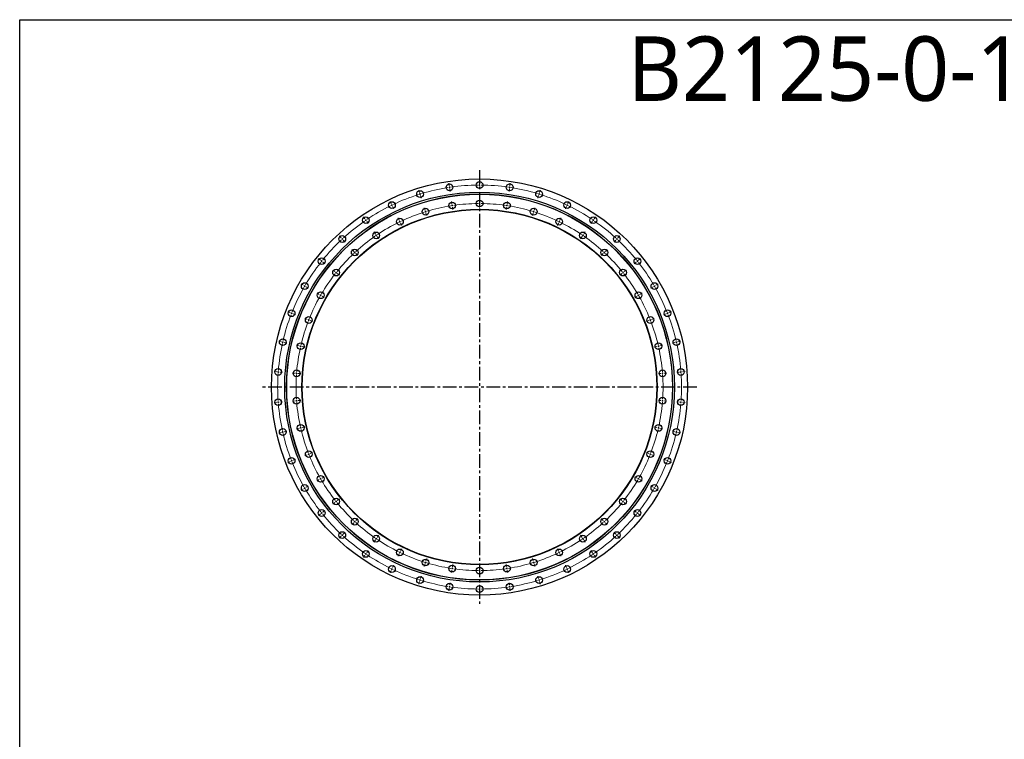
# Model space of a CAD drawing. Header units: millimetres. Extents: x -300 to 6113, y 4915 to 9606.
# Tile 2 of 6: x -300 to 2907, y 7264 to 9606. Entities that reach past the tile are written whole.
import ezdxf

# ---------------------------------------------------------------- set-up
doc = ezdxf.new("R2010")
doc.units = ezdxf.units.MM
doc.header["$LTSCALE"] = 20
doc.linetypes.add('CENTER', pattern=[10.16, 6.35, -1.27, 1.27, -1.27])

msp = doc.modelspace()

# ---------------------------------------------------------------- linework, layer by layer
at = {"linetype": 'CENTER', "ltscale": 0.35}
for p, q in [((1198, 9116.3), (1198, 7704.2)), ((1905.1, 8410.2), (490.9, 8410.2))]:
    msp.add_line(p, q, dxfattribs=at)
at = {"color": 0, "linetype": 'Continuous', "lineweight": 18}
for p, q in [((1198, 9072.7), (1198, 9081.2)), ((1002.7, 9043.3), (1000.2, 9051.4)), ((1099.2, 9065.3), (1098, 9073.7)), ((1100, 9060.4), (1099.6, 9062.9)), ((1100, 9060.4), (1100.4, 9057.9)), ((1100.7, 9055.5), (1102, 9047)), ((1198, 9067.7), (1198, 9070.2)), ((1198, 9067.7), (1198, 9065.2)), ((1198, 9062.7), (1198, 9054.2)), ((1295.2, 9055.5), (1294, 9047)), ((1296, 9060.4), (1295.6, 9057.9)), ((1296, 9060.4), (1296.3, 9062.9)), ((1296.7, 9065.3), (1298, 9073.7)), ((1393.3, 9043.3), (1395.8, 9051.4)), ((910.5, 9007.1), (906.8, 9014.8)), ((1004.2, 9038.5), (1003.4, 9040.9)), ((1004.2, 9038.5), (1004.9, 9036.1)), ((1005.6, 9033.7), (1008.2, 9025.6)), ((1108.2, 9006), (1106.9, 9014.4)), ((1198, 9012.7), (1198, 9021.2)), ((1198, 9007.7), (1198, 9010.2)), ((1287.8, 9006), (1289, 9014.4)), ((1390.3, 9033.7), (1387.8, 9025.6)), ((1391.8, 9038.5), (1391, 9036.1)), ((1391.8, 9038.5), (1392.5, 9040.9)), ((1485.4, 9007.1), (1489.1, 9014.8)), ((912.7, 9002.6), (911.6, 9004.9)), ((912.7, 9002.6), (913.8, 9000.4)), ((914.9, 8998.1), (918.6, 8990.5)), ((1020.4, 8986), (1017.9, 8994.1)), ((1021.9, 8981.2), (1021.1, 8983.6)), ((1021.9, 8981.2), (1022.6, 8978.8)), ((1108.9, 9001.1), (1108.6, 9003.5)), ((1108.9, 9001.1), (1109.3, 8998.6)), ((1109.7, 8996.1), (1110.9, 8987.7)), ((1198, 9007.7), (1198, 9005.2)), ((1198, 9002.7), (1198, 8994.2)), ((1286.3, 8996.1), (1285, 8987.7)), ((1287, 9001.1), (1286.7, 8998.6)), ((1287, 9001.1), (1287.4, 9003.5)), ((1374.1, 8981.2), (1373.4, 8978.8)), ((1374.1, 8981.2), (1374.8, 8983.6)), ((1375.6, 8986), (1378.1, 8994.1)), ((1481.1, 8998.1), (1477.4, 8990.5)), ((1483.3, 9002.6), (1482.2, 9000.4)), ((1483.3, 9002.6), (1484.3, 9004.9)), ((824.8, 8957.6), (820, 8964.6)), ((827.6, 8953.5), (826.2, 8955.6)), ((827.6, 8953.5), (829, 8951.4)), ((830.4, 8949.4), (835.2, 8942.3)), ((936.6, 8953.1), (932.9, 8960.7)), ((938.7, 8948.6), (937.6, 8950.8)), ((938.7, 8948.6), (939.8, 8946.3)), ((1023.3, 8976.4), (1025.8, 8968.3)), ((1372.6, 8976.4), (1370.1, 8968.3)), ((1457.2, 8948.6), (1456.1, 8946.3)), ((1457.2, 8948.6), (1458.3, 8950.8)), ((1459.4, 8953.1), (1463.1, 8960.7)), ((1565.5, 8949.4), (1560.8, 8942.3)), ((1568.4, 8953.5), (1567, 8951.4)), ((1568.4, 8953.5), (1569.8, 8955.6)), ((1571.2, 8957.6), (1576, 8964.6)), ((858.6, 8908), (853.8, 8915.1)), ((940.9, 8944.1), (944.6, 8936.4)), ((1455.1, 8944.1), (1451.4, 8936.4)), ((1537.4, 8908), (1542.2, 8915.1)), ((747.4, 8895.9), (741.6, 8902.1)), ((750.8, 8892.2), (749.1, 8894.1)), ((750.8, 8892.2), (752.5, 8890.4)), ((754.2, 8888.6), (759.9, 8882.3)), ((861.4, 8903.9), (860, 8906)), ((861.4, 8903.9), (862.8, 8901.9)), ((864.2, 8899.8), (869, 8892.8)), ((1531.7, 8899.8), (1527, 8892.8)), ((1534.6, 8903.9), (1533.2, 8901.9)), ((1534.6, 8903.9), (1536, 8906)), ((1641.8, 8888.6), (1636, 8882.3)), ((1645.2, 8892.2), (1643.5, 8890.4)), ((1645.2, 8892.2), (1646.9, 8894.1)), ((1648.6, 8895.9), (1654.4, 8902.1)), ((788.2, 8851.9), (782.4, 8858.1)), ((791.6, 8848.2), (789.9, 8850.1)), ((1604.4, 8848.2), (1606.1, 8850.1)), ((1607.8, 8851.9), (1613.6, 8858.1)), ((680, 8823.3), (673.4, 8828.6)), ((683.9, 8820.2), (682, 8821.7)), ((683.9, 8820.2), (685.9, 8818.6)), ((791.6, 8848.2), (793.3, 8846.4)), ((795, 8844.6), (800.8, 8838.3)), ((1601, 8844.6), (1595.2, 8838.3)), ((1604.4, 8848.2), (1602.7, 8846.4)), ((1712, 8820.2), (1710.1, 8818.6)), ((1712, 8820.2), (1714, 8821.7)), ((1715.9, 8823.3), (1722.6, 8828.6)), ((687.8, 8817.1), (694.5, 8811.8)), ((726.9, 8785.9), (720.3, 8791.2)), ((1669, 8785.9), (1675.7, 8791.2)), ((1708.1, 8817.1), (1701.5, 8811.8)), ((730.8, 8782.8), (728.9, 8784.3)), ((730.8, 8782.8), (732.8, 8781.2)), ((734.7, 8779.7), (741.4, 8774.4)), ((1661.2, 8779.7), (1654.6, 8774.4)), ((1665.1, 8782.8), (1663.2, 8781.2)), ((1665.1, 8782.8), (1667.1, 8784.3)), ((624.2, 8741.5), (616.9, 8745.7)), ((628.6, 8739), (626.4, 8740.2)), ((628.6, 8739), (630.7, 8737.7)), ((632.9, 8736.5), (640.3, 8732.2)), ((1763.1, 8736.5), (1755.7, 8732.2)), ((1767.4, 8739), (1765.2, 8737.7)), ((1767.4, 8739), (1769.6, 8740.2)), ((1771.7, 8741.5), (1779.1, 8745.7)), ((676.2, 8711.5), (668.8, 8715.7)), ((680.5, 8709), (678.4, 8710.2)), ((680.5, 8709), (682.7, 8707.7)), ((684.9, 8706.5), (692.2, 8702.2)), ((1711.1, 8706.5), (1703.7, 8702.2)), ((1715.4, 8709), (1713.3, 8707.7)), ((1715.4, 8709), (1717.6, 8710.2)), ((1719.8, 8711.5), (1727.1, 8715.7)), ((581.3, 8652.3), (573.4, 8655.4)), ((585.9, 8650.5), (583.6, 8651.4)), ((585.9, 8650.5), (588.3, 8649.5)), ((590.6, 8648.6), (598.5, 8645.5)), ((637.1, 8630.4), (629.2, 8633.5)), ((641.8, 8628.5), (639.5, 8629.4)), ((641.8, 8628.5), (644.1, 8627.6)), ((646.4, 8626.7), (654.3, 8623.6)), ((1749.5, 8626.7), (1741.6, 8623.6)), ((1754.2, 8628.5), (1751.8, 8627.6)), ((1754.2, 8628.5), (1756.5, 8629.4)), ((1758.8, 8630.4), (1766.7, 8633.5)), ((1805.4, 8648.6), (1797.5, 8645.5)), ((1810, 8650.5), (1807.7, 8649.5)), ((1810, 8650.5), (1812.4, 8651.4)), ((1814.7, 8652.3), (1822.6, 8655.4)), ((552.1, 8557.7), (543.8, 8559.6)), ((557, 8556.5), (554.5, 8557.1)), ((557, 8556.5), (559.4, 8556)), ((561.8, 8555.4), (570.1, 8553.5)), ((610.6, 8544.3), (602.3, 8546.2)), ((615.5, 8543.2), (613, 8543.8)), ((615.5, 8543.2), (617.9, 8542.6)), ((620.3, 8542.1), (628.6, 8540.2)), ((1775.6, 8542.1), (1767.3, 8540.2)), ((1780.5, 8543.2), (1778.1, 8542.6)), ((1780.5, 8543.2), (1782.9, 8543.8)), ((1785.4, 8544.3), (1793.7, 8546.2)), ((1834.1, 8555.4), (1825.8, 8553.5)), ((1839, 8556.5), (1836.6, 8556)), ((1839, 8556.5), (1841.4, 8557.1)), ((1843.9, 8557.7), (1852.2, 8559.6)), ((537.3, 8459.7), (528.9, 8460.4)), ((542.3, 8459.4), (539.8, 8459.6)), ((542.3, 8459.4), (544.8, 8459.2)), ((547.3, 8459), (555.8, 8458.4)), ((597.2, 8455.3), (588.7, 8455.9)), ((602.1, 8454.9), (599.7, 8455.1)), ((602.1, 8454.9), (604.6, 8454.7)), ((607.1, 8454.5), (615.6, 8453.9)), ((1788.8, 8454.5), (1780.3, 8453.9)), ((1793.8, 8454.9), (1791.3, 8454.7)), ((1793.8, 8454.9), (1796.3, 8455.1)), ((1798.8, 8455.3), (1807.3, 8455.9)), ((1848.7, 8459), (1840.2, 8458.4)), ((1853.6, 8459.4), (1851.1, 8459.2)), ((1853.6, 8459.4), (1856.1, 8459.6)), ((1858.6, 8459.7), (1867.1, 8460.4)), ((537.3, 8360.7), (528.9, 8360.1)), ((542.3, 8361.1), (539.8, 8360.9)), ((542.3, 8361.1), (544.8, 8361.3)), ((547.3, 8361.5), (555.8, 8362.1)), ((597.2, 8365.2), (588.7, 8364.6)), ((602.1, 8365.6), (599.7, 8365.4)), ((602.1, 8365.6), (604.6, 8365.8)), ((607.1, 8366), (615.6, 8366.6)), ((1788.8, 8366), (1780.3, 8366.6)), ((1793.8, 8365.6), (1791.3, 8365.8)), ((1793.8, 8365.6), (1796.3, 8365.4)), ((1798.8, 8365.2), (1807.3, 8364.6)), ((1848.7, 8361.5), (1840.2, 8362.1)), ((1853.6, 8361.1), (1851.1, 8361.3)), ((1853.6, 8361.1), (1856.1, 8360.9)), ((1858.6, 8360.7), (1867.1, 8360.1)), ((610.6, 8276.2), (602.3, 8274.3)), ((615.5, 8277.3), (613, 8276.7)), ((615.5, 8277.3), (617.9, 8277.8)), ((620.3, 8278.4), (628.6, 8280.3)), ((1775.6, 8278.4), (1767.3, 8280.3)), ((1780.5, 8277.3), (1778.1, 8277.8)), ((1780.5, 8277.3), (1782.9, 8276.7)), ((1785.4, 8276.2), (1793.7, 8274.3)), ((552.1, 8262.8), (543.8, 8260.9)), ((557, 8263.9), (554.5, 8263.4)), ((557, 8263.9), (559.4, 8264.5)), ((561.8, 8265), (570.1, 8266.9)), ((1834.1, 8265), (1825.8, 8266.9)), ((1839, 8263.9), (1836.6, 8264.5)), ((1839, 8263.9), (1841.4, 8263.4)), ((1843.9, 8262.8), (1852.2, 8260.9)), ((637.1, 8190.1), (629.2, 8187)), ((641.8, 8191.9), (639.5, 8191)), ((641.8, 8191.9), (644.1, 8192.9)), ((646.4, 8193.8), (654.3, 8196.9)), ((1749.5, 8193.8), (1741.6, 8196.9)), ((1754.2, 8191.9), (1751.8, 8192.9)), ((1754.2, 8191.9), (1756.5, 8191)), ((1758.8, 8190.1), (1766.7, 8187)), ((581.3, 8168.2), (573.4, 8165.1)), ((585.9, 8170), (583.6, 8169.1)), ((585.9, 8170), (588.3, 8170.9)), ((590.6, 8171.9), (598.5, 8175)), ((1805.4, 8171.9), (1797.5, 8175)), ((1810, 8170), (1807.7, 8170.9)), ((1810, 8170), (1812.4, 8169.1)), ((1814.7, 8168.2), (1822.6, 8165.1)), ((680.5, 8111.5), (682.7, 8112.7)), ((684.9, 8114), (692.2, 8118.2)), ((1711.1, 8114), (1703.7, 8118.2)), ((1715.4, 8111.5), (1713.3, 8112.7)), ((628.6, 8081.5), (626.4, 8080.2)), ((628.6, 8081.5), (630.7, 8082.7)), ((632.9, 8084), (640.3, 8088.2)), ((676.2, 8109), (668.8, 8104.7)), ((680.5, 8111.5), (678.4, 8110.2)), ((1715.4, 8111.5), (1717.6, 8110.2)), ((1719.8, 8109), (1727.1, 8104.7)), ((1763.1, 8084), (1755.7, 8088.2)), ((1767.4, 8081.5), (1765.2, 8082.7)), ((1767.4, 8081.5), (1769.6, 8080.2)), ((624.2, 8079), (616.9, 8074.7)), ((1771.7, 8079), (1779.1, 8074.7)), ((726.9, 8034.6), (720.3, 8029.3)), ((730.8, 8037.7), (728.9, 8036.1)), ((730.8, 8037.7), (732.8, 8039.3)), ((734.7, 8040.8), (741.4, 8046.1)), ((1661.2, 8040.8), (1654.6, 8046.1)), ((1665.1, 8037.7), (1663.2, 8039.3)), ((1665.1, 8037.7), (1667.1, 8036.1)), ((1669, 8034.6), (1675.7, 8029.3)), ((680, 7997.2), (673.4, 7991.9)), ((683.9, 8000.3), (682, 7998.7)), ((683.9, 8000.3), (685.9, 8001.9)), ((687.8, 8003.4), (694.5, 8008.7)), ((1708.1, 8003.4), (1701.5, 8008.7)), ((1712, 8000.3), (1710.1, 8001.9)), ((1712, 8000.3), (1714, 7998.7)), ((1715.9, 7997.2), (1722.6, 7991.9)), ((788.2, 7968.6), (782.4, 7962.3)), ((791.6, 7972.2), (789.9, 7970.4)), ((791.6, 7972.2), (793.3, 7974.1)), ((795, 7975.9), (800.8, 7982.1)), ((1601, 7975.9), (1595.2, 7982.1)), ((1604.4, 7972.2), (1602.7, 7974.1)), ((1604.4, 7972.2), (1606.1, 7970.4)), ((1607.8, 7968.6), (1613.6, 7962.3)), ((747.4, 7924.6), (741.6, 7918.4)), ((750.8, 7928.3), (749.1, 7926.4)), ((750.8, 7928.3), (752.5, 7930.1)), ((754.2, 7931.9), (759.9, 7938.2)), ((864.2, 7920.7), (869, 7927.7)), ((1531.7, 7920.7), (1527, 7927.7)), ((1641.8, 7931.9), (1636, 7938.2)), ((1645.2, 7928.3), (1643.5, 7930.1)), ((1645.2, 7928.3), (1646.9, 7926.4)), ((1648.6, 7924.6), (1654.4, 7918.4)), ((858.6, 7912.4), (853.8, 7905.4)), ((861.4, 7916.6), (860, 7914.5)), ((861.4, 7916.6), (862.8, 7918.6)), ((1534.6, 7916.6), (1533.2, 7918.6)), ((1534.6, 7916.6), (1536, 7914.5)), ((1537.4, 7912.4), (1542.2, 7905.4)), ((824.8, 7862.9), (820, 7855.8)), ((827.6, 7867), (826.2, 7864.9)), ((827.6, 7867), (829, 7869.1)), ((830.4, 7871.1), (835.2, 7878.1)), ((936.6, 7867.4), (932.9, 7859.7)), ((938.7, 7871.9), (937.6, 7869.7)), ((938.7, 7871.9), (939.8, 7874.2)), ((940.9, 7876.4), (944.6, 7884.1)), ((1455.1, 7876.4), (1451.4, 7884.1)), ((1457.2, 7871.9), (1456.1, 7874.2)), ((1457.2, 7871.9), (1458.3, 7869.7)), ((1459.4, 7867.4), (1463.1, 7859.7)), ((1565.5, 7871.1), (1560.8, 7878.1)), ((1568.4, 7867), (1567, 7869.1)), ((1568.4, 7867), (1569.8, 7864.9)), ((1571.2, 7862.9), (1576, 7855.8)), ((914.9, 7822.4), (918.6, 7830)), ((1020.4, 7834.5), (1017.9, 7826.4)), ((1021.9, 7839.3), (1021.1, 7836.9)), ((1021.9, 7839.3), (1022.6, 7841.7)), ((1023.3, 7844.1), (1025.8, 7852.2)), ((1109.7, 7824.4), (1110.9, 7832.8)), ((1198, 7817.7), (1198, 7826.2)), ((1286.3, 7824.4), (1285, 7832.8)), ((1372.6, 7844.1), (1370.1, 7852.2)), ((1374.1, 7839.3), (1373.4, 7841.7)), ((1374.1, 7839.3), (1374.8, 7836.9)), ((1375.6, 7834.5), (1378.1, 7826.4)), ((1481.1, 7822.4), (1477.4, 7830)), ((910.5, 7813.3), (906.8, 7805.7)), ((912.7, 7817.9), (911.6, 7815.6)), ((912.7, 7817.9), (913.8, 7820.1)), ((1005.6, 7786.7), (1008.2, 7794.8)), ((1108.2, 7814.5), (1106.9, 7806.1)), ((1108.9, 7819.4), (1108.6, 7816.9)), ((1108.9, 7819.4), (1109.3, 7821.9)), ((1198, 7812.7), (1198, 7815.2)), ((1198, 7812.7), (1198, 7810.2)), ((1198, 7807.7), (1198, 7799.2)), ((1287, 7819.4), (1286.7, 7821.9)), ((1287, 7819.4), (1287.4, 7816.9)), ((1287.8, 7814.5), (1289, 7806.1)), ((1390.3, 7786.7), (1387.8, 7794.8)), ((1483.3, 7817.9), (1482.2, 7820.1)), ((1483.3, 7817.9), (1484.3, 7815.6)), ((1485.4, 7813.3), (1489.1, 7805.7)), ((1002.7, 7777.2), (1000.2, 7769)), ((1004.2, 7781.9), (1003.4, 7779.6)), ((1004.2, 7781.9), (1004.9, 7784.3)), ((1100, 7760.1), (1099.6, 7757.6)), ((1100, 7760.1), (1100.4, 7762.6)), ((1100.7, 7765), (1102, 7773.4)), ((1198, 7757.7), (1198, 7766.2)), ((1295.2, 7765), (1294, 7773.4)), ((1296, 7760.1), (1295.6, 7762.6)), ((1296, 7760.1), (1296.3, 7757.6)), ((1391.8, 7781.9), (1391, 7784.3)), ((1391.8, 7781.9), (1392.5, 7779.6)), ((1393.3, 7777.2), (1395.8, 7769)), ((1099.2, 7755.1), (1098, 7746.7)), ((1198, 7752.7), (1198, 7755.2)), ((1198, 7752.7), (1198, 7750.2)), ((1198, 7747.7), (1198, 7739.2)), ((1296.7, 7755.1), (1298, 7746.7))]:
    msp.add_line(p, q, dxfattribs=at)
msp.add_lwpolyline([(-299.6, 9606.1), (6113.3, 9606.1), (6113.3, 4914.9), (-299.6, 4914.9)], close=True)
at = {"color": 7, "linetype": 'Continuous', "lineweight": 25}
for centre, radius in [((1198, 8410.2), 677.5), ((1198, 9067.7), 11), ((1198, 8410.2), 634.5), ((1004.2, 9038.5), 11), ((1100, 9060.4), 11), ((1296, 9060.4), 11), ((1391.8, 9038.5), 11), ((1198, 8410.2), 628.5), ((1198, 8410.2), 628), ((912.7, 9002.6), 11), ((1108.9, 9001.1), 11), ((1198, 9007.7), 11), ((1287, 9001.1), 11), ((1483.3, 9002.6), 11), ((1198, 8410.2), 578.5), ((1198, 8410.2), 577.5), ((1021.9, 8981.2), 11), ((1374.1, 8981.2), 11), ((827.6, 8953.5), 11), ((938.7, 8948.6), 11), ((1457.2, 8948.6), 11), ((1568.4, 8953.5), 11), ((861.4, 8903.9), 11), ((1534.6, 8903.9), 11), ((750.8, 8892.2), 11), ((1645.2, 8892.2), 11), ((791.6, 8848.2), 11), ((1604.4, 8848.2), 11), ((683.9, 8820.2), 11), ((1712, 8820.2), 11), ((730.8, 8782.8), 11), ((1665.1, 8782.8), 11), ((628.6, 8739), 11), ((1767.4, 8739), 11), ((680.5, 8709), 11), ((1715.4, 8709), 11), ((585.9, 8650.5), 11), ((1810, 8650.5), 11), ((641.8, 8628.5), 11), ((1754.2, 8628.5), 11), ((557, 8556.5), 11), ((1839, 8556.5), 11), ((615.5, 8543.2), 11), ((1780.5, 8543.2), 11), ((542.3, 8459.4), 11), ((602.1, 8454.9), 11), ((1793.8, 8454.9), 11), ((1853.6, 8459.4), 11), ((542.3, 8361.1), 11), ((602.1, 8365.6), 11), ((1793.8, 8365.6), 11), ((1853.6, 8361.1), 11), ((557, 8263.9), 11), ((615.5, 8277.3), 11), ((1780.5, 8277.3), 11), ((1839, 8263.9), 11), ((585.9, 8170), 11), ((641.8, 8191.9), 11), ((1754.2, 8191.9), 11), ((1810, 8170), 11), ((680.5, 8111.5), 11), ((1715.4, 8111.5), 11), ((628.6, 8081.5), 11), ((1767.4, 8081.5), 11), ((730.8, 8037.7), 11), ((1665.1, 8037.7), 11), ((683.9, 8000.3), 11), ((1712, 8000.3), 11), ((791.6, 7972.2), 11), ((1604.4, 7972.2), 11), ((750.8, 7928.3), 11), ((861.4, 7916.6), 11), ((1534.6, 7916.6), 11), ((1645.2, 7928.3), 11), ((827.6, 7867), 11), ((938.7, 7871.9), 11), ((1457.2, 7871.9), 11), ((1568.4, 7867), 11), ((912.7, 7817.9), 11), ((1021.9, 7839.3), 11), ((1108.9, 7819.4), 11), ((1287, 7819.4), 11), ((1374.1, 7839.3), 11), ((1483.3, 7817.9), 11), ((1004.2, 7781.9), 11), ((1198, 7812.7), 11), ((1391.8, 7781.9), 11), ((1100, 7760.1), 11), ((1198, 7752.7), 11), ((1296, 7760.1), 11)]:
    msp.add_circle(centre, radius, dxfattribs=at)
at = {"color": 0, "linetype": 'Continuous', "lineweight": 18}
for radius, start, end in [(657.5, 99.0071, 106.7071), (657.5, 98.5714, 98.7893), (657.5, 98.3536, 98.5714), (657.5, 90.4357, 98.1357), (657.5, 90, 90.2179), (657.5, 89.7821, 90), (657.5, 81.8643, 89.5643), (657.5, 81.4286, 81.6464), (657.5, 81.2107, 81.4286), (657.5, 73.2929, 80.9929), (657.5, 107.5786, 115.2786), (657.5, 107.1429, 107.3607), (657.5, 106.925, 107.1429), (657.5, 72.8571, 73.075), (657.5, 72.6393, 72.8571), (657.5, 64.7214, 72.4214), (657.5, 116.15, 123.85), (657.5, 115.7143, 115.9321), (657.5, 115.4964, 115.7143), (597.5, 107.6223, 115.2348), (597.5, 107.1429, 107.3826), (597.5, 106.9031, 107.1429), (597.5, 99.0509, 106.6634), (597.5, 98.5714, 98.8112), (597.5, 98.3317, 98.5714), (597.5, 90.4795, 98.092), (597.5, 90, 90.2397), (597.5, 89.7603, 90), (597.5, 81.908, 89.5205), (597.5, 81.4286, 81.6683), (597.5, 81.1888, 81.4286), (597.5, 73.3366, 80.9491), (597.5, 72.8571, 73.0969), (597.5, 72.6174, 72.8571), (597.5, 64.7652, 72.3777), (657.5, 64.2857, 64.5036), (657.5, 64.0679, 64.2857), (657.5, 56.15, 63.85), (657.5, 124.7214, 132.4214), (657.5, 124.2857, 124.5036), (657.5, 124.0679, 124.2857), (597.5, 116.1937, 123.8063), (597.5, 115.7143, 115.954), (597.5, 115.4746, 115.7143), (597.5, 64.2857, 64.5254), (597.5, 64.046, 64.2857), (597.5, 56.1937, 63.8063), (657.5, 55.7143, 55.9321), (657.5, 55.4964, 55.7143), (657.5, 47.5786, 55.2786), (657.5, 133.2929, 140.9929), (657.5, 132.8571, 133.075), (657.5, 132.6393, 132.8571), (597.5, 124.7652, 132.3777), (597.5, 124.2857, 124.5254), (597.5, 124.046, 124.2857), (597.5, 55.7143, 55.954), (597.5, 55.4746, 55.7143), (597.5, 47.6223, 55.2348), (657.5, 47.1429, 47.3607), (657.5, 46.925, 47.1429), (657.5, 39.0071, 46.7071), (597.5, 132.6174, 132.8571), (597.5, 47.1429, 47.3826), (657.5, 141.4286, 141.6464), (657.5, 141.2107, 141.4286), (597.5, 133.3366, 140.9491), (597.5, 132.8571, 133.0969), (597.5, 46.9031, 47.1429), (597.5, 39.0509, 46.6634), (657.5, 38.5714, 38.7893), (657.5, 38.3536, 38.5714), (657.5, 141.8643, 149.5643), (657.5, 30.4357, 38.1357), (597.5, 141.908, 149.5205), (597.5, 141.4286, 141.6683), (597.5, 141.1888, 141.4286), (597.5, 38.5714, 38.8112), (597.5, 38.3317, 38.5714), (597.5, 30.4795, 38.092), (657.5, 150.4357, 158.1357), (657.5, 150, 150.2179), (657.5, 149.7821, 150), (657.5, 30, 30.2179), (657.5, 29.7821, 30), (657.5, 21.8643, 29.5643), (597.5, 150.4795, 158.092), (597.5, 150, 150.2397), (597.5, 149.7603, 150), (597.5, 30, 30.2397), (597.5, 29.7603, 30), (597.5, 21.908, 29.5205), (657.5, 159.0071, 166.7071), (657.5, 158.5714, 158.7893), (657.5, 158.3536, 158.5714), (597.5, 158.5714, 158.8112), (597.5, 158.3317, 158.5714), (597.5, 21.4286, 21.6683), (597.5, 21.1888, 21.4286), (657.5, 21.4286, 21.6464), (657.5, 21.2107, 21.4286), (657.5, 13.2929, 20.9929), (597.5, 159.0509, 166.6634), (597.5, 13.3366, 20.9491), (657.5, 167.5786, 175.2786), (657.5, 167.1429, 167.3607), (657.5, 166.925, 167.1429), (597.5, 167.6223, 175.2348), (597.5, 167.1429, 167.3826), (597.5, 166.9031, 167.1429), (597.5, 12.8571, 13.0969), (597.5, 12.6174, 12.8571), (597.5, 4.7652, 12.3777), (657.5, 12.8571, 13.075), (657.5, 12.6393, 12.8571), (657.5, 4.7214, 12.4214), (657.5, 176.15, 183.85), (657.5, 175.7143, 175.9321), (657.5, 175.4964, 175.7143), (597.5, 176.1937, 183.8063), (597.5, 175.7143, 175.954), (597.5, 175.4746, 175.7143), (597.5, 4.2857, 4.5254), (597.5, 4.046, 4.2857), (597.5, 356.1937, 3.8063), (657.5, 4.2857, 4.5036), (657.5, 4.0679, 4.2857), (657.5, 356.15, 3.85), (657.5, 184.0679, 184.2857), (657.5, 184.2857, 184.5036), (657.5, 184.7214, 192.4214), (597.5, 184.046, 184.2857), (597.5, 184.2857, 184.5254), (597.5, 184.7652, 192.3777), (597.5, 347.6223, 355.2348), (597.5, 355.4746, 355.7143), (597.5, 355.7143, 355.954), (657.5, 347.5786, 355.2786), (657.5, 355.4964, 355.7143), (657.5, 355.7143, 355.9321), (597.5, 192.6174, 192.8571), (597.5, 192.8571, 193.0969), (597.5, 346.9031, 347.1429), (597.5, 347.1429, 347.3826), (657.5, 192.6393, 192.8571), (657.5, 192.8571, 193.075), (657.5, 193.2929, 200.9929), (597.5, 193.3366, 200.9491), (597.5, 339.0509, 346.6634), (657.5, 339.0071, 346.7071), (657.5, 346.925, 347.1429), (657.5, 347.1429, 347.3607), (597.5, 201.1888, 201.4286), (597.5, 201.4286, 201.6683), (597.5, 201.908, 209.5205), (597.5, 330.4795, 338.092), (597.5, 338.3317, 338.5714), (597.5, 338.5714, 338.8112), (657.5, 201.2107, 201.4286), (657.5, 201.4286, 201.6464), (657.5, 201.8643, 209.5643), (657.5, 330.4357, 338.1357), (657.5, 338.3536, 338.5714), (657.5, 338.5714, 338.7893), (597.5, 209.7603, 210), (597.5, 330, 330.2397), (657.5, 209.7821, 210), (657.5, 210, 210.2179), (597.5, 210, 210.2397), (597.5, 210.4795, 218.092), (597.5, 321.908, 329.5205), (597.5, 329.7603, 330), (657.5, 329.7821, 330), (657.5, 330, 330.2179), (657.5, 210.4357, 218.1357), (657.5, 321.8643, 329.5643), (597.5, 218.3317, 218.5714), (597.5, 218.5714, 218.8112), (597.5, 219.0509, 226.6634), (597.5, 313.3366, 320.9491), (597.5, 321.1888, 321.4286), (597.5, 321.4286, 321.6683), (657.5, 218.3536, 218.5714), (657.5, 218.5714, 218.7893), (657.5, 219.0071, 226.7071), (657.5, 313.2929, 320.9929), (657.5, 321.2107, 321.4286), (657.5, 321.4286, 321.6464), (597.5, 226.9031, 227.1429), (597.5, 227.1429, 227.3826), (597.5, 227.6223, 235.2348), (597.5, 304.7652, 312.3777), (597.5, 312.6174, 312.8571), (597.5, 312.8571, 313.0969), (657.5, 226.925, 227.1429), (657.5, 227.1429, 227.3607), (657.5, 227.5786, 235.2786), (657.5, 304.7214, 312.4214), (657.5, 312.6393, 312.8571), (657.5, 312.8571, 313.075), (597.5, 235.4746, 235.7143), (597.5, 235.7143, 235.954), (597.5, 236.1937, 243.8063), (597.5, 296.1937, 303.8063), (597.5, 304.046, 304.2857), (597.5, 304.2857, 304.5254), (657.5, 235.4964, 235.7143), (657.5, 235.7143, 235.9321), (657.5, 236.15, 243.85), (597.5, 244.046, 244.2857), (597.5, 244.2857, 244.5254), (597.5, 244.7652, 252.3777), (597.5, 287.6223, 295.2348), (597.5, 295.4746, 295.7143), (597.5, 295.7143, 295.954), (657.5, 296.15, 303.85), (657.5, 304.0679, 304.2857), (657.5, 304.2857, 304.5036), (597.5, 252.6174, 252.8571), (597.5, 252.8571, 253.0969), (597.5, 253.3366, 260.9491), (597.5, 279.0509, 286.6634), (597.5, 286.9031, 287.1429), (597.5, 287.1429, 287.3826), (657.5, 244.0679, 244.2857), (657.5, 244.2857, 244.5036), (657.5, 244.7214, 252.4214), (597.5, 261.1888, 261.4286), (597.5, 261.4286, 261.6683), (597.5, 261.908, 269.5205), (597.5, 269.7603, 270), (597.5, 270, 270.2397), (597.5, 270.4795, 278.092), (597.5, 278.3317, 278.5714), (597.5, 278.5714, 278.8112), (657.5, 287.5786, 295.2786), (657.5, 295.4964, 295.7143), (657.5, 295.7143, 295.9321), (657.5, 252.6393, 252.8571), (657.5, 252.8571, 253.075), (657.5, 253.2929, 260.9929), (657.5, 261.2107, 261.4286), (657.5, 261.4286, 261.6464), (657.5, 278.3536, 278.5714), (657.5, 278.5714, 278.7893), (657.5, 279.0071, 286.7071), (657.5, 286.925, 287.1429), (657.5, 287.1429, 287.3607), (657.5, 261.8643, 269.5643), (657.5, 269.7821, 270), (657.5, 270, 270.2179), (657.5, 270.4357, 278.1357)]:
    msp.add_arc((1198, 8410.2), radius, start, end, dxfattribs=at)

# ---------------------------------------------------------------- texts
at = {"insert": (1679.5, 9551.8), "char_height": 210, "width": 1063.213, "attachment_point": 1}
msp.add_mtext('{\\fYu Gothic Medium|b0|i0|c0|p0;\\C1;B2125-0-1355AA}', dxfattribs=at)

doc.saveas('drawing.dxf')
